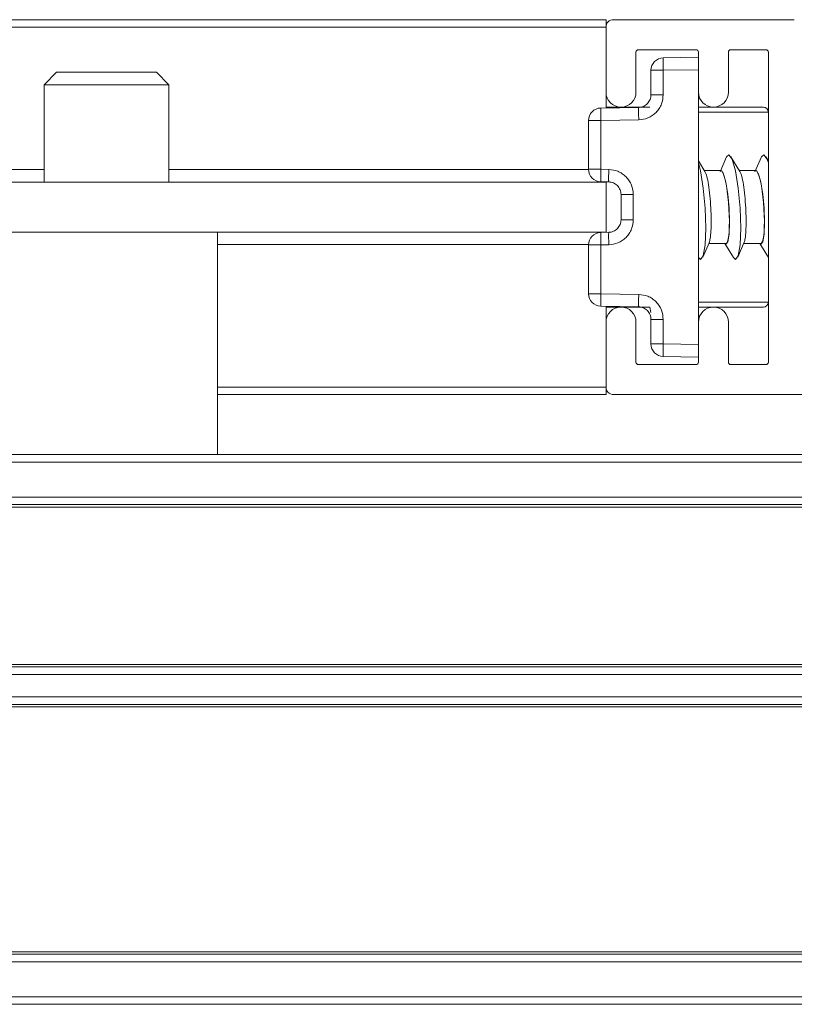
# Model space of a CAD drawing. Header units: millimetres. Extents: x 4007.392 to 4008.192, y 2941.547 to 2942.347.
# Tile 4 of 10: x 4008.119 to 4008.15, y 2941.548 to 2941.588. Entities that reach past the tile are written whole.
import ezdxf

# ---------------------------------------------------------------- set-up
doc = ezdxf.new("R2010")
doc.units = ezdxf.units.MM
doc.layers.add('SANINDUSA', color=3, linetype='Continuous')

msp = doc.modelspace()

# ---------------------------------------------------------------- linework, layer by layer
at = {"layer": 'SANINDUSA', "lineweight": 15}
for p, q in [((4007.802621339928, 2941.587704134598), (4008.142621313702, 2941.587704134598)), ((4008.142621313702, 2941.58740412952), (4007.802621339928, 2941.58740412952)), ((4008.142621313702, 2941.58740412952), (4008.142621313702, 2941.587704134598)), ((4008.142621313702, 2941.584804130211), (4008.142621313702, 2941.58740412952)), ((4008.142921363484, 2941.587704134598), (4008.15015981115, 2941.587704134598)), ((4008.143821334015, 2941.586404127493), (4008.143821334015, 2941.584804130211)), ((4008.146221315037, 2941.586504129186), (4008.143921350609, 2941.586504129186)), ((4008.146321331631, 2941.586204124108), (4008.144912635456, 2941.586179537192)), ((4008.146321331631, 2941.584804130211), (4008.146321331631, 2941.586404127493)), ((4008.147521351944, 2941.586404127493), (4008.147521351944, 2941.584804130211)), ((4008.149021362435, 2941.586504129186), (4008.147621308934, 2941.586504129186)), ((4008.149121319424, 2941.574004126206), (4008.149121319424, 2941.586404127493)), ((4008.120621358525, 2941.585604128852), (4008.12012133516, 2941.585104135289)), ((4008.124621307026, 2941.585604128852), (4008.120621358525, 2941.585604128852)), ((4008.125121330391, 2941.585104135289), (4008.124621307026, 2941.585604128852)), ((4008.144912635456, 2941.585679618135), (4008.14442131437, 2941.585679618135)), ((4008.14442131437, 2941.584695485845), (4008.14442131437, 2941.585679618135)), ((4008.146321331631, 2941.585704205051), (4008.144912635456, 2941.585679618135)), ((4008.144912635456, 2941.585679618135), (4008.144912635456, 2941.584695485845)), ((4008.146321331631, 2941.585704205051), (4008.146321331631, 2941.574704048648)), ((4008.12012133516, 2941.585104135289), (4008.12012133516, 2941.581204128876)), ((4008.125121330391, 2941.585104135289), (4008.12012133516, 2941.585104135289)), ((4008.125121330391, 2941.581204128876), (4008.125121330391, 2941.585104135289)), ((4008.142621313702, 2941.584172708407), (4008.142621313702, 2941.584804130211)), ((4008.142412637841, 2941.584169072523), (4008.143930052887, 2941.584195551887)), ((4008.144374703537, 2941.584204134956), (4008.142621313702, 2941.584204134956)), ((4008.148921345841, 2941.584204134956), (4008.146321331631, 2941.584204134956)), ((4008.149121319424, 2941.58400413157), (4008.146321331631, 2941.58400413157)), ((4008.142412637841, 2941.583669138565), (4008.141921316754, 2941.583669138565)), ((4008.141921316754, 2941.583669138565), (4008.141921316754, 2941.581718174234)), ((4008.143930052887, 2941.58369563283), (4008.142412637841, 2941.583669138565)), ((4008.142412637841, 2941.583669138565), (4008.142412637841, 2941.581718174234)), ((4008.146582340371, 2941.581631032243), (4008.146321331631, 2941.582059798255)), ((4008.14744738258, 2941.582210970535), (4008.147185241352, 2941.581609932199)), ((4008.147982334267, 2941.581631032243), (4008.147622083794, 2941.58222283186)), ((4008.148847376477, 2941.582210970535), (4008.148585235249, 2941.581609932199)), ((4008.149121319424, 2941.582059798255), (4008.14902207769, 2941.58222283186)), ((4007.825121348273, 2941.58170413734), (4008.12012133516, 2941.58170413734)), ((4008.125121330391, 2941.58170413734), (4008.141921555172, 2941.58170413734)), ((4008.141921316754, 2941.581718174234), (4008.142412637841, 2941.581718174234)), ((4008.142412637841, 2941.581718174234), (4008.142730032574, 2941.581712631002)), ((4008.147233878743, 2941.581664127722), (4008.146562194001, 2941.581664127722)), ((4008.146621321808, 2941.58154912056), (4008.146582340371, 2941.581631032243)), ((4008.148633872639, 2941.581664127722), (4008.147962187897, 2941.581664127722)), ((4008.148021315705, 2941.58154912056), (4008.147982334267, 2941.581631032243)), ((4007.802621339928, 2941.581204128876), (4008.142621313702, 2941.581204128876)), ((4008.142730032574, 2941.581212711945), (4008.142412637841, 2941.581218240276)), ((4008.142621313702, 2941.581214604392), (4008.142621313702, 2941.581204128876)), ((4008.142621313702, 2941.579204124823), (4008.142621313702, 2941.581204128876)), ((4008.143221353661, 2941.579695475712), (4008.143221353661, 2941.580712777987)), ((4008.143712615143, 2941.580712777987), (4008.143712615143, 2941.579695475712)), ((4007.802621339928, 2941.579204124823), (4008.142621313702, 2941.579204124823)), ((4008.12707135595, 2941.570304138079), (4008.12707135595, 2941.579204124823)), ((4008.142412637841, 2941.579190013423), (4008.142730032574, 2941.579195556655)), ((4008.142621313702, 2941.579204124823), (4008.142621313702, 2941.579193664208)), ((4008.141921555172, 2941.57870413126), (4008.12707135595, 2941.57870413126)), ((4008.142412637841, 2941.578690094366), (4008.141921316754, 2941.578690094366)), ((4008.141921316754, 2941.578690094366), (4008.141921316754, 2941.576739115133)), ((4008.142730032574, 2941.578695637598), (4008.142412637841, 2941.578690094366)), ((4008.142412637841, 2941.578690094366), (4008.142412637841, 2941.576739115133)), ((4008.146495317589, 2941.578197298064), (4008.146757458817, 2941.578798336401)), ((4008.146733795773, 2941.578744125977), (4008.147415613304, 2941.578744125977)), ((4008.147380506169, 2941.578744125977), (4008.147720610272, 2941.57818543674)), ((4008.147895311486, 2941.578197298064), (4008.148157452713, 2941.578798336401)), ((4008.148133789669, 2941.578744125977), (4008.148815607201, 2941.578744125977)), ((4008.148780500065, 2941.578744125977), (4008.149120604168, 2941.57818543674)), ((4008.141921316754, 2941.576739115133), (4008.142412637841, 2941.576739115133)), ((4008.142412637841, 2941.576739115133), (4008.143930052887, 2941.57671263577)), ((4008.146321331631, 2941.57640413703), (4008.149121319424, 2941.57640413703)), ((4008.143930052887, 2941.576212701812), (4008.142412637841, 2941.576239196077)), ((4008.142621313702, 2941.575604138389), (4008.142621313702, 2941.576235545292)), ((4008.142621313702, 2941.576204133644), (4008.144374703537, 2941.576204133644)), ((4008.144375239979, 2941.576204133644), (4008.14442131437, 2941.575990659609)), ((4008.146321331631, 2941.576204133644), (4008.148921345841, 2941.576204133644)), ((4008.142621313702, 2941.573004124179), (4008.142621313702, 2941.575604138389)), ((4008.143821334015, 2941.575604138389), (4008.143821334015, 2941.574004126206)), ((4008.14442131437, 2941.575712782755), (4008.14442131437, 2941.574728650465)), ((4008.144912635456, 2941.575712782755), (4008.144912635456, 2941.574728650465)), ((4008.146321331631, 2941.574004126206), (4008.146321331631, 2941.575604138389)), ((4008.147521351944, 2941.575604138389), (4008.147521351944, 2941.574004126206)), ((4008.144912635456, 2941.574728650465), (4008.14442131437, 2941.574728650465)), ((4008.146321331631, 2941.574704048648), (4008.144912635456, 2941.574728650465)), ((4008.146321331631, 2941.574204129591), (4008.144912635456, 2941.574228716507)), ((4008.143921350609, 2941.573904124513), (4008.146221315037, 2941.573904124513)), ((4008.147621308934, 2941.573904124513), (4008.149021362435, 2941.573904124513)), ((4008.12707135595, 2941.573004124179), (4008.142621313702, 2941.573004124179)), ((4008.142621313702, 2941.572704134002), (4008.142621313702, 2941.573004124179)), ((4008.142621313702, 2941.572704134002), (4008.12707135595, 2941.572704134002)), ((4008.159533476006, 2941.572704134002), (4008.142921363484, 2941.572704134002)), ((4007.437731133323, 2941.570304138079), (4008.16773114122, 2941.570304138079)), ((4007.437731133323, 2941.570004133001), (4008.16773114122, 2941.570004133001)), ((4008.16773114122, 2941.568604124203), (4007.437731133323, 2941.568604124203)), ((4008.16773114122, 2941.568304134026), (4007.437731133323, 2941.568304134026)), ((4008.16773114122, 2941.568204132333), (4007.437731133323, 2941.568204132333)), ((4007.437731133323, 2941.561904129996), (4008.16773114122, 2941.561904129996)), ((4007.437731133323, 2941.561804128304), (4008.16773114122, 2941.561804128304)), ((4007.437731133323, 2941.561504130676), (4008.16773114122, 2941.561504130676)), ((4008.16773114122, 2941.560604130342), (4007.437731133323, 2941.560604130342)), ((4008.16773114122, 2941.560304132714), (4007.437731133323, 2941.560304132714)), ((4008.16773114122, 2941.560204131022), (4007.437731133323, 2941.560204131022)), ((4007.437731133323, 2941.550404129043), (4008.16773114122, 2941.550404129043)), ((4008.16773114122, 2941.550304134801), (4007.437731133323, 2941.550304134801)), ((4008.16773114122, 2941.550004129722), (4007.437731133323, 2941.550004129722)), ((4008.16773114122, 2941.548604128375), (4007.437731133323, 2941.548604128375)), ((4008.16773114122, 2941.548304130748), (4007.437731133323, 2941.548304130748))]:
    msp.add_line(p, q, dxfattribs=at)
at = {"layer": 'SANINDUSA', "lineweight": 15, "flags": 128}
for points in [[(4008.14744738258, 2941.582210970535), (4008.147539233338, 2941.58229893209), (4008.147671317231, 2941.582122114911), (4008.147803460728, 2941.581653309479), (4008.147915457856, 2941.580963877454), (4008.147990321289, 2941.580158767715), (4008.148016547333, 2941.579360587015), (4008.147990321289, 2941.578690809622), (4008.147915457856, 2941.578251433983), (4008.147803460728, 2941.57810933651), (4008.147720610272, 2941.57818543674)], [(4008.148847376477, 2941.582210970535), (4008.148939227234, 2941.58229893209), (4008.149071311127, 2941.582122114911), (4008.149121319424, 2941.581979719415)], [(4008.146321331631, 2941.581979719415), (4008.146403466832, 2941.581653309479), (4008.146515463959, 2941.580963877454), (4008.146590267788, 2941.580158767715), (4008.146616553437, 2941.579360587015), (4008.146590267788, 2941.578690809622), (4008.146515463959, 2941.578251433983), (4008.146403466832, 2941.57810933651), (4008.146320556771, 2941.57818543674)], [(4008.147321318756, 2941.581525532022), (4008.14741465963, 2941.581203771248), (4008.147494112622, 2941.580722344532), (4008.147547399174, 2941.580156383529), (4008.147566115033, 2941.579594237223), (4008.147547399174, 2941.579123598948), (4008.147494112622, 2941.578817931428), (4008.14741465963, 2941.578724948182), (4008.147384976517, 2941.578744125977)], [(4008.148721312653, 2941.581525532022), (4008.148814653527, 2941.581203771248), (4008.148894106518, 2941.580722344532), (4008.148947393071, 2941.580156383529), (4008.148966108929, 2941.579594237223), (4008.148947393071, 2941.579123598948), (4008.148894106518, 2941.578817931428), (4008.148814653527, 2941.578724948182), (4008.148784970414, 2941.578744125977)]]:
    msp.add_lwpolyline(points, dxfattribs=at)
at = {"layer": 'SANINDUSA', "lineweight": 15}
for centre, radius, start, end in [((4008.142921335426, 2941.587404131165), 0.0003000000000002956, 90, 180), ((4008.143921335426, 2941.586404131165), 0.0001000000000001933, 90, 180), ((4008.144921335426, 2941.58567961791), 0.0005000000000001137, 91.0000000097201, 180), ((4008.15204564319, 2941.585929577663), 0.007137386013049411, 177.9930250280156, 182.0069749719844), ((4008.146221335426, 2941.586404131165), 9.999999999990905e-05, 0, 90), ((4008.147621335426, 2941.586404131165), 0.0001000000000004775, 90, 180), ((4008.149021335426, 2941.586404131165), 0.0001000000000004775, 0, 90), ((4008.143221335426, 2941.584804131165), 0.0006000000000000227, 180, 0), ((4008.146921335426, 2941.584804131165), 0.0006000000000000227, 180, 0), ((4008.148921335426, 2941.584004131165), 0.0002000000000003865, 0, 90), ((4008.142421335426, 2941.583669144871), 0.0005000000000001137, 91.0000000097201, 180), ((4008.149546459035, 2941.583919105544), 0.007138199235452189, 177.9931939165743, 182.0068060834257), ((4008.142421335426, 2941.581718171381), 0.0005000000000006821, 180, 268.9999999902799), ((4008.149546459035, 2941.581468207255), 0.007138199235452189, 177.9931939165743, 182.0068060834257), ((4008.142421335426, 2941.578690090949), 0.0005000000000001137, 91.0000000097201, 180), ((4008.149546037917, 2941.578940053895), 0.007137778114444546, 177.9931353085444, 182.0068646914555), ((4008.142421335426, 2941.576739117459), 0.0005000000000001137, 180, 268.9999999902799), ((4008.149546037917, 2941.576489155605), 0.007137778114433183, 177.9931353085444, 182.0068646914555), ((4008.148921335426, 2941.576404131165), 0.0002000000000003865, 270, 0), ((4008.143221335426, 2941.575604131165), 0.0006000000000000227, 0, 180), ((4008.146921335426, 2941.575604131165), 0.0006000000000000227, 0, 180), ((4008.144921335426, 2941.57472864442), 0.0005000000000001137, 180, 268.9999999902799), ((4008.152046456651, 2941.574478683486), 0.007138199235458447, 177.9931939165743, 182.0068060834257), ((4008.143921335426, 2941.574004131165), 0.0001000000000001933, 180, 270), ((4008.146221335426, 2941.574004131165), 0.0001000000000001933, 270, 0), ((4008.147621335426, 2941.574004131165), 0.0001000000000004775, 180, 270), ((4008.149021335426, 2941.574004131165), 0.0001000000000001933, 270, 0), ((4008.142921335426, 2941.573004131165), 0.0003000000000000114, 180, 270)]:
    msp.add_arc(centre, radius, start, end, dxfattribs=at)
for centre, major_axis, ratio, start_param, end_param in [((4008.147316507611, 2941.580204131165), (-0.0001014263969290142, 0.001459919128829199), 0.1515065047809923, 3.131067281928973, 5.833398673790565), ((4008.148716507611, 2941.580204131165), (-0.0001014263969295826, 0.001459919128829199), 0.1515065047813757, 3.131067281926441, 5.833398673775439)]:
    msp.add_ellipse(centre, major_axis=major_axis, ratio=ratio, start_param=start_param, end_param=end_param, dxfattribs=at)
for points, knots in [([(4008.144912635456, 2941.584695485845), (4008.14489947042, 2941.584571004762), (4008.144879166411, 2941.584379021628), (4008.144757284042, 2941.58414798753), (4008.144630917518, 2941.583989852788), (4008.144474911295, 2941.583860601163), (4008.144246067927, 2941.583734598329), (4008.144054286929, 2941.583710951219), (4008.143930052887, 2941.58369563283)], [0, 0, 0, 0, 0.2396754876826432, 0.3696437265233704, 0.4999703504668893, 0.6299600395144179, 0.7602913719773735, 1, 1, 1, 1]), ([(4008.14442131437, 2941.584695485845), (4008.144415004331, 2941.584631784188), (4008.144402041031, 2941.584500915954), (4008.144320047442, 2941.584397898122), (4008.144277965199, 2941.584345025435)], [0, 0, 0, 0, 0.4867617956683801, 1, 1, 1, 1]), ([(4008.144564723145, 2941.584695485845), (4008.144543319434, 2941.584695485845), (4008.144500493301, 2941.584695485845), (4008.144456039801, 2941.584695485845), (4008.144426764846, 2941.584695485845), (4008.144423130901, 2941.584695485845), (4008.14442131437, 2941.584695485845)], [0, 0, 0, 0, 0.2498983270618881, 0.5000151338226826, 0.75006819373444, 0.9999999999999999, 0.9999999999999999, 0.9999999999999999, 0.9999999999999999]), ([(4008.144912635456, 2941.584695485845), (4008.144880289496, 2941.584695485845), (4008.144815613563, 2941.584695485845), (4008.144722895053, 2941.584695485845), (4008.144636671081, 2941.584695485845), (4008.144588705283, 2941.584695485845), (4008.144564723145, 2941.584695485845)], [0, 0, 0, 0, 0.2500530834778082, 0.4999825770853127, 0.7499992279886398, 1, 1, 1, 1]), ([(4008.143926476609, 2941.584049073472), (4008.143926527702, 2941.584070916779), (4008.143926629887, 2941.58411460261), (4008.143927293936, 2941.584160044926), (4008.143928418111, 2941.584189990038), (4008.143929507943, 2941.584193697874), (4008.143930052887, 2941.584195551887)], [0, 0, 0, 0, 0.2500219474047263, 0.5000349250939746, 0.7500045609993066, 1, 1, 1, 1]), ([(4008.144277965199, 2941.584345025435), (4008.144253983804, 2941.584323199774), (4008.144206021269, 2941.584279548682), (4008.144119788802, 2941.584233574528), (4008.144027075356, 2941.584202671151), (4008.143962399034, 2941.584197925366), (4008.143930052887, 2941.584195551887)], [0, 0, 0, 0, 0.2500053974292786, 0.5000081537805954, 0.7499423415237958, 1, 1, 1, 1]), ([(4008.143930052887, 2941.58369563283), (4008.143929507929, 2941.583728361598), (4008.143928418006, 2941.583793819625), (4008.143927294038, 2941.583887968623), (4008.143926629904, 2941.583975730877), (4008.143926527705, 2941.584024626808), (4008.143926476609, 2941.584049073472)], [0, 0, 0, 0, 0.2500021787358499, 0.5000081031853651, 0.7500173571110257, 0.9999999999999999, 0.9999999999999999, 0.9999999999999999, 0.9999999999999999]), ([(4008.142730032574, 2941.581712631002), (4008.142729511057, 2941.58167990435), (4008.142728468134, 2941.581614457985), (4008.142727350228, 2941.581520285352), (4008.142726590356, 2941.581432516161), (4008.142726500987, 2941.581383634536), (4008.142726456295, 2941.581359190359)], [0, 0, 0, 0, 0.2499982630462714, 0.4999435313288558, 0.7499373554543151, 1, 1, 1, 1]), ([(4008.142730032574, 2941.581712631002), (4008.142854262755, 2941.581697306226), (4008.143045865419, 2941.581673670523), (4008.143274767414, 2941.581547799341), (4008.143430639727, 2941.581418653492), (4008.143557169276, 2941.5812604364), (4008.143679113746, 2941.581029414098), (4008.143699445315, 2941.580837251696), (4008.143712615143, 2941.580712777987)], [0, 0, 0, 0, 0.2397073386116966, 0.369705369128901, 0.50003170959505, 0.6300047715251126, 0.7603346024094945, 1, 1, 1, 1]), ([(4008.146621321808, 2941.58154912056), (4008.146645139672, 2941.581469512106), (4008.146692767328, 2941.581310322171), (4008.146754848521, 2941.580902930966), (4008.146801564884, 2941.580427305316), (4008.146825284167, 2941.579977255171), (4008.146831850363, 2941.579579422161), (4008.146823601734, 2941.579228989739), (4008.146798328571, 2941.578930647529), (4008.146767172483, 2941.578841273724), (4008.146752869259, 2941.57880024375)], [0, 0, 0, 0, 0.1375533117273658, 0.2750600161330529, 0.4116658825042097, 0.5470114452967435, 0.6393454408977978, 0.7527647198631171, 0.8864985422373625, 1, 1, 1, 1]), ([(4008.147233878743, 2941.581644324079), (4008.147242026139, 2941.581649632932), (4008.147268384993, 2941.581666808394), (4008.147299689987, 2941.581583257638), (4008.147321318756, 2941.581525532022)], [0, 0, 0, 0, 0.3090952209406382, 1, 1, 1, 1]), ([(4008.148021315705, 2941.58154912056), (4008.148045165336, 2941.581469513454), (4008.148092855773, 2941.581310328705), (4008.14815481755, 2941.580902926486), (4008.148201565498, 2941.580427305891), (4008.148225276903, 2941.579977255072), (4008.148231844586, 2941.579579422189), (4008.148223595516, 2941.579228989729), (4008.148198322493, 2941.578930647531), (4008.148167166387, 2941.578841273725), (4008.148152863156, 2941.57880024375)], [0, 0, 0, 0, 0.1375555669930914, 0.2750602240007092, 0.4116660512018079, 0.5470115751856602, 0.6393455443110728, 0.7527647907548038, 0.8864985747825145, 1, 1, 1, 1]), ([(4008.148633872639, 2941.581644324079), (4008.148642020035, 2941.581649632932), (4008.14866837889, 2941.581666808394), (4008.148699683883, 2941.581583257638), (4008.148721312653, 2941.581525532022)], [0, 0, 0, 0, 0.3090952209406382, 1, 1, 1, 1]), ([(4008.142726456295, 2941.581359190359), (4008.142726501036, 2941.581337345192), (4008.142726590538, 2941.581293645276), (4008.14272735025, 2941.581248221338), (4008.142728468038, 2941.581218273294), (4008.142729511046, 2941.581214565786), (4008.142730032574, 2941.581212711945)], [0, 0, 0, 0, 0.2499341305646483, 0.4999778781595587, 0.7499772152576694, 0.9999999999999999, 0.9999999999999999, 0.9999999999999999, 0.9999999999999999]), ([(4008.142730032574, 2941.581212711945), (4008.142762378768, 2941.581210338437), (4008.142827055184, 2941.581205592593), (4008.142919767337, 2941.581174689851), (4008.143006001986, 2941.581128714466), (4008.143053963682, 2941.581085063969), (4008.143077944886, 2941.581063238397)], [0, 0, 0, 0, 0.2500588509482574, 0.4999942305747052, 0.7499934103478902, 1, 1, 1, 1]), ([(4008.143077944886, 2941.581063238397), (4008.143120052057, 2941.581010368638), (4008.143202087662, 2941.580907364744), (4008.143215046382, 2941.580776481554), (4008.143221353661, 2941.580712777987)], [0, 0, 0, 0, 0.5132792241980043, 1, 1, 1, 1]), ([(4008.143364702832, 2941.580712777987), (4008.143343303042, 2941.580712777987), (4008.143300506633, 2941.580712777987), (4008.143256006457, 2941.580712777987), (4008.143226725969, 2941.580712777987), (4008.143223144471, 2941.580712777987), (4008.143221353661, 2941.580712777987)], [0, 0, 0, 0, 0.2499874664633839, 0.4999378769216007, 0.7499605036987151, 1, 1, 1, 1]), ([(4008.143712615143, 2941.580712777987), (4008.143680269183, 2941.580712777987), (4008.143615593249, 2941.580712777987), (4008.14352287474, 2941.580712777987), (4008.143436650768, 2941.580712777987), (4008.14338868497, 2941.580712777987), (4008.143364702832, 2941.580712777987)], [0, 0, 0, 0, 0.2500530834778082, 0.4999825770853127, 0.7499992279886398, 1, 1, 1, 1]), ([(4008.143712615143, 2941.579695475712), (4008.14369944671, 2941.579571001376), (4008.14367913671, 2941.579379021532), (4008.143557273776, 2941.579147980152), (4008.143430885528, 2941.578989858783), (4008.143274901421, 2941.578860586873), (4008.143046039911, 2941.578734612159), (4008.142854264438, 2941.578710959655), (4008.142730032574, 2941.578695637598)], [0, 0, 0, 0, 0.2396676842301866, 0.3696453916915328, 0.4999654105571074, 0.6299626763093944, 0.7602903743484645, 1, 1, 1, 1]), ([(4008.143221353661, 2941.579695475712), (4008.143215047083, 2941.579631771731), (4008.143202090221, 2941.579500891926), (4008.143120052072, 2941.579397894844), (4008.143077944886, 2941.579345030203)], [0, 0, 0, 0, 0.4867365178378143, 0.9999999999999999, 0.9999999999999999, 0.9999999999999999, 0.9999999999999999]), ([(4008.143364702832, 2941.579695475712), (4008.143343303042, 2941.579695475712), (4008.143300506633, 2941.579695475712), (4008.143256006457, 2941.579695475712), (4008.143226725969, 2941.579695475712), (4008.143223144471, 2941.579695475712), (4008.143221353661, 2941.579695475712)], [0, 0, 0, 0, 0.2499874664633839, 0.4999378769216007, 0.7499605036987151, 1, 1, 1, 1]), ([(4008.143712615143, 2941.579695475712), (4008.143680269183, 2941.579695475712), (4008.143615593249, 2941.579695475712), (4008.14352287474, 2941.579695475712), (4008.143436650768, 2941.579695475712), (4008.14338868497, 2941.579695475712), (4008.143364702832, 2941.579695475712)], [0, 0, 0, 0, 0.2500530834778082, 0.4999825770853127, 0.7499992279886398, 1, 1, 1, 1]), ([(4008.142726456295, 2941.579049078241), (4008.142726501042, 2941.579070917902), (4008.142726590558, 2941.579114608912), (4008.14272735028, 2941.579160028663), (4008.142728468, 2941.579189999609), (4008.142729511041, 2941.579193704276), (4008.142730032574, 2941.579195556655)], [0, 0, 0, 0, 0.2499132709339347, 0.4999602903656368, 0.7499739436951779, 1, 1, 1, 1]), ([(4008.143077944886, 2941.579345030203), (4008.143053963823, 2941.579323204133), (4008.143006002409, 2941.57927955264), (4008.142919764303, 2941.579233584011), (4008.142827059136, 2941.579202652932), (4008.142762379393, 2941.57919792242), (4008.142730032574, 2941.579195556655)], [0, 0, 0, 0, 0.2500047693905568, 0.5000021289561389, 0.7499473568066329, 0.9999999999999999, 0.9999999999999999, 0.9999999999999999, 0.9999999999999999]), ([(4008.142730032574, 2941.578695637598), (4008.142729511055, 2941.578728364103), (4008.142728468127, 2941.578793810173), (4008.142727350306, 2941.578887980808), (4008.142726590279, 2941.578975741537), (4008.142726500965, 2941.57902462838), (4008.142726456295, 2941.579049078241)], [0, 0, 0, 0, 0.2499993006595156, 0.4999456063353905, 0.7499069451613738, 1, 1, 1, 1]), ([(4008.143930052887, 2941.57671263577), (4008.143929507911, 2941.576679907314), (4008.143928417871, 2941.576614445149), (4008.143927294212, 2941.576520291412), (4008.143926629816, 2941.57643253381), (4008.14392652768, 2941.576383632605), (4008.143926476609, 2941.576359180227)], [0, 0, 0, 0, 0.249994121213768, 0.500028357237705, 0.7499960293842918, 1, 1, 1, 1]), ([(4008.143930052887, 2941.57671263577), (4008.144054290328, 2941.576697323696), (4008.14424588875, 2941.576673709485), (4008.144474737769, 2941.576547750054), (4008.14463066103, 2941.576418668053), (4008.144757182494, 2941.576260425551), (4008.144879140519, 2941.576029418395), (4008.144899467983, 2941.575837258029), (4008.144912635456, 2941.575712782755)], [0, 0, 0, 0, 0.2397099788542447, 0.3696796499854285, 0.5000361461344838, 0.6300102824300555, 0.7603326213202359, 1, 1, 1, 1]), ([(4008.143926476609, 2941.576359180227), (4008.143926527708, 2941.576337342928), (4008.14392662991, 2941.576293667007), (4008.143927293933, 2941.576248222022), (4008.143928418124, 2941.576218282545), (4008.143929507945, 2941.57621456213), (4008.143930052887, 2941.576212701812)], [0, 0, 0, 0, 0.2500029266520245, 0.5000209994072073, 0.7499957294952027, 1, 1, 1, 1]), ([(4008.143930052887, 2941.576212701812), (4008.143962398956, 2941.576210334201), (4008.14402707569, 2941.576205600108), (4008.144119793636, 2941.576174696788), (4008.144206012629, 2941.576128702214), (4008.144253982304, 2941.57608506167), (4008.144277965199, 2941.576063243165)], [0, 0, 0, 0, 0.2500559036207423, 0.4999927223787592, 0.75001661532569, 1, 1, 1, 1]), ([(4008.144277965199, 2941.576063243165), (4008.144320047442, 2941.576010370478), (4008.144402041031, 2941.575907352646), (4008.144415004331, 2941.575776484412), (4008.14442131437, 2941.575712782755)], [0, 0, 0, 0, 0.5132382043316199, 1, 1, 1, 1]), ([(4008.144564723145, 2941.575712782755), (4008.144543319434, 2941.575712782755), (4008.144500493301, 2941.575712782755), (4008.144456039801, 2941.575712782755), (4008.144426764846, 2941.575712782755), (4008.144423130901, 2941.575712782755), (4008.14442131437, 2941.575712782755)], [0, 0, 0, 0, 0.2498983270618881, 0.5000151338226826, 0.75006819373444, 0.9999999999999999, 0.9999999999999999, 0.9999999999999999, 0.9999999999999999]), ([(4008.144912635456, 2941.575712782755), (4008.144880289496, 2941.575712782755), (4008.144815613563, 2941.575712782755), (4008.144722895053, 2941.575712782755), (4008.144636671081, 2941.575712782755), (4008.144588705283, 2941.575712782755), (4008.144564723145, 2941.575712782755)], [0, 0, 0, 0, 0.2500530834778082, 0.4999825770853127, 0.7499992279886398, 1, 1, 1, 1])]:
    msp.add_open_spline(points, degree=3, knots=knots, dxfattribs=at)

doc.saveas('drawing.dxf')
